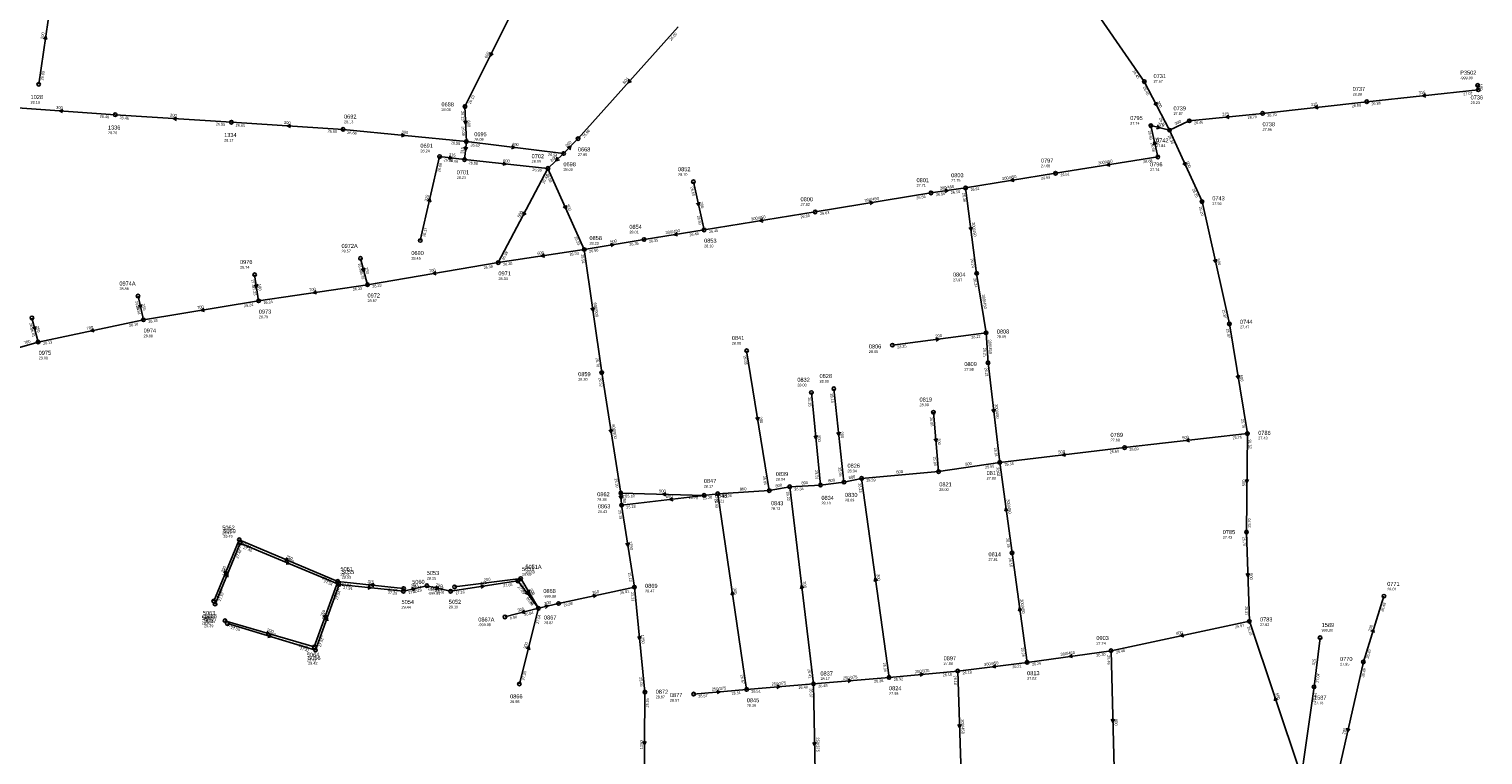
# Model space of a CAD drawing. Header units: metres. Extents: x 179992 to 198392, y 351761 to 369438.
# Tile 134 of 194: x 190426 to 191072, y 361965 to 362288. Entities that reach past the tile are written whole.
import ezdxf

# ---------------------------------------------------------------- set-up
doc = ezdxf.new("R2010")
doc.units = ezdxf.units.M

msp = doc.modelspace()

# ---------------------------------------------------------------- linework, layer by layer
at = {"layer": 'B-WE-RI-GWA-RIOOLLEIDING', "linetype": 'Continuous'}
for points in [[(190429.98, 362263.37), (190436.29, 362306.3)], [(191070.24, 362260.91), (191020.66, 362255.63)], [(191020.66, 362255.63), (190974.32, 362250.41)], [(190924.63, 362245), (190932.94, 362242.99)], [(190974.32, 362250.41), (190941.72, 362247.12)], [(190527.79, 362167.05), (190526.02, 362178.69)], [(190809.71, 362147.35), (190851.36, 362152.82)], [(190744.85, 362144.89), (190754.89, 362082.67)], [(190773.67, 362126.27), (190777.7, 362085.09)], [(190783.62, 362127.95), (190788.12, 362086.41)], [(190827.94, 362117.46), (190830.21, 362091.12)], [(190644.36, 362043.52), (190652.26, 362030.28)], [(190661.188, 362032.406), (190694.93, 362039.69)], [(191019.17, 362006.44), (191028.29, 362035.69)], [(191019.17, 362006.44), (191005.1, 361944.36)]]:
    msp.add_lwpolyline(points, dxfattribs=at)
at = {"layer": 'B-WE-RI-GWA-RIOOLLEIDING_BETON_250', "linetype": 'Continuous'}
for points in [[(190573.098, 362185.962), (190576.22, 362174.24)], [(190474.16, 362169.182), (190476.56, 362158.62)], [(190426.965, 362159.481), (190429.7, 362148.72)]]:
    msp.add_lwpolyline(points, dxfattribs=at)
at = {"layer": 'B-WE-RI-GWA-RIOOLLEIDING_BETON_300', "linetype": 'Continuous'}
for points in [[(190885.73, 362316.62), (190921.73, 362264.6)], [(190921.73, 362264.6), (190932.94, 362242.99)], [(190464, 362249.83), (190414.37, 362253.35)], [(190515.67, 362246.5), (190464, 362249.83)], [(190515.67, 362246.5), (190565.37, 362243.34)], [(190924.63, 362245), (190927.74, 362231.09)], [(190941.72, 362247.12), (190932.94, 362242.99)], [(190565.37, 362243.34), (190620.18, 362237.91)], [(190774.59, 361996.7), (190764, 362084.34)], [(190808.19, 361999.54), (190795.97, 362088.05)], [(190744.84, 361994.2), (190731.99, 362081.23)], [(190652.26, 362030.28), (190661.188, 362032.406)], [(190637.343, 362026.454), (190652.26, 362030.28)], [(190643.77, 361996.63), (190652.26, 362030.28)]]:
    msp.add_lwpolyline(points, dxfattribs=at)
at = {"layer": 'B-WE-RI-GWA-RIOOLLEIDING_BETON_375', "linetype": 'Continuous'}
for points in [[(190774.59, 361996.7), (190808.19, 361999.54)], [(190808.19, 361999.54), (190838.72, 362002.38)], [(190721.27, 361992.12), (190744.84, 361994.2)], [(190744.84, 361994.2), (190774.59, 361996.7)]]:
    msp.add_lwpolyline(points, dxfattribs=at)
at = {"layer": 'B-WE-RI-GWA-RIOOLLEIDING_BETON_400', "linetype": 'Continuous'}
msp.add_lwpolyline([(190620.18, 362237.91), (190663.45, 362232.61)], dxfattribs=at)
at = {"layer": 'B-WE-RI-GWA-RIOOLLEIDING_BETON_450', "linetype": 'Continuous'}
for points in [[(190927.74, 362231.09), (190882.26, 362223.8)], [(190882.26, 362223.8), (190842.24, 362217.29)], [(190775.34, 362206.61), (190826.85, 362215.08)], [(190826.85, 362215.08), (190842.24, 362217.29)], [(190842.24, 362217.29), (190847.16, 362179.29)], [(190775.34, 362206.61), (190725.94, 362198.6)], [(190725.94, 362198.6), (190699.21, 362194.33)], [(190847.16, 362179.29), (190851.36, 362152.82), (190852.21, 362139.51)], [(190852.21, 362139.51), (190857.43, 362095.16)], [(190862.93, 362054.92), (190857.43, 362095.16)], [(190869.61, 362006.24), (190862.93, 362054.92)], [(190869.61, 362006.24), (190838.72, 362002.38)], [(190869.61, 362006.24), (190906.93, 362011.44)], [(190838.72, 362002.38), (190840.39, 361952.03)]]:
    msp.add_lwpolyline(points, dxfattribs=at)
at = {"layer": 'B-WE-RI-GWA-RIOOLLEIDING_BETON_500', "linetype": 'Continuous'}
for points in [[(190932.94, 362242.99), (190947.41, 362211.18)], [(190656.45, 362225.94), (190634.37, 362184.05)], [(190947.41, 362211.18), (190959.58, 362156.81)], [(190699.21, 362194.33), (190672.61, 362189.89)], [(190959.58, 362156.81), (190967.61, 362108.01)], [(190967.61, 362108.01), (190912.95, 362101.77)], [(190967.61, 362108.01), (190967.18, 362064.18)], [(190912.95, 362101.77), (190857.43, 362095.16)], [(190725.93, 362080.53), (190688.91, 362081.54)], [(190967.18, 362064.18), (190968.46, 362024.51)], [(190991.24, 361956.86), (190968.46, 362024.51)]]:
    msp.add_lwpolyline(points, dxfattribs=at)
at = {"layer": 'B-WE-RI-GWA-RIOOLLEIDING_BETON_600', "linetype": 'Continuous'}
for points in [[(190641.96, 362298.31), (190619.57, 362253.47)], [(190619.57, 362253.47), (190620.18, 362237.91)], [(190619.35, 362229.9), (190656.45, 362225.94)], [(190672.61, 362189.89), (190634.37, 362184.05)]]:
    msp.add_lwpolyline(points, dxfattribs=at)
at = {"layer": 'B-WE-RI-GWA-RIOOLLEIDING_BETON_700', "linetype": 'Continuous'}
for points in [[(190634.37, 362184.05), (190576.22, 362174.24)], [(190576.22, 362174.24), (190527.79, 362167.05)], [(190527.79, 362167.05), (190476.56, 362158.62)], [(190476.56, 362158.62), (190429.7, 362148.72)], [(190429.7, 362148.72), (190420.91, 362146.11)]]:
    msp.add_lwpolyline(points, dxfattribs=at)
at = {"layer": 'B-WE-RI-GWA-RIOOLLEIDING_BETON_800', "linetype": 'Continuous'}
for points in [[(190669.88, 362239.22), (190663.45, 362232.61)], [(190663.45, 362232.61), (190656.45, 362225.94)], [(190656.45, 362225.94), (190672.61, 362189.89)]]:
    msp.add_lwpolyline(points, dxfattribs=at)
at = {"layer": 'B-WE-RI-GWA-RIOOLLEIDING_BETON_900', "linetype": 'Continuous'}
for points in [[(190672.61, 362189.89), (190680.43, 362135.11)], [(190680.43, 362135.11), (190688.91, 362081.54)]]:
    msp.add_lwpolyline(points, dxfattribs=at)
at = {"layer": 'B-WE-RI-GWA-RIOOLLEIDING_GVK_1250', "linetype": 'Continuous'}
for points in [[(190688.91, 362081.54), (190689.22, 362076.16)], [(190689.22, 362076.16), (190694.93, 362039.69)], [(190694.93, 362039.69), (190699.59, 361993)], [(190699.59, 361993), (190699.32, 361946.31)]]:
    msp.add_lwpolyline(points, dxfattribs=at)
at = {"layer": 'B-WE-RI-GWA-RIOOLLEIDING_GVK_375', "linetype": 'Continuous'}
msp.add_lwpolyline([(190774.59, 361996.7), (190775.61, 361941.75)], dxfattribs=at)
at = {"layer": 'B-WE-RI-GWA-RIOOLLEIDING_GVK_800', "linetype": 'Continuous'}
for points in [[(190714.47, 362288.9), (190669.88, 362239.22)], [(190857.43, 362095.16), (190830.21, 362091.12), (190795.97, 362088.05)], [(190764, 362084.34), (190754.89, 362082.67), (190731.99, 362081.23)], [(190795.97, 362088.05), (190788.12, 362086.41), (190777.7, 362085.09), (190764, 362084.34)], [(190731.99, 362081.23), (190689.22, 362076.16)], [(190968.46, 362024.51), (190906.93, 362011.44)], [(190906.93, 362011.44), (190908.61, 361947.56)]]:
    msp.add_lwpolyline(points, dxfattribs=at)
at = {"layer": 'B-WE-RI-GWA-RIOOLLEIDING_PVC_200', "linetype": 'Continuous'}
for points in [[(190721.18, 362220.03), (190725.94, 362198.6)], [(190614.944, 362039.816), (190644.36, 362043.52)]]:
    msp.add_lwpolyline(points, dxfattribs=at)
at = {"layer": 'B-WE-RI-GWA-RIOOLLEIDING_PVC_315', "linetype": 'Continuous'}
for points in [[(190620.18, 362237.91), (190619.35, 362229.9)], [(190599.68, 362193.89), (190608.27, 362231.24)], [(190608.27, 362231.24), (190619.35, 362229.9)]]:
    msp.add_lwpolyline(points, dxfattribs=at)
at = {"layer": 'B-WE-RI-GWA-RIOOLPUT_INSPECTIEPUT'}
for centre in [(190921.73, 362264.6), (190429.98, 362263.37), (191070.24, 362260.91), (190619.57, 362253.47), (191020.66, 362255.63), (190464, 362249.83), (190515.67, 362246.5), (190924.63, 362245), (190941.72, 362247.12), (190974.32, 362250.41), (190565.37, 362243.34), (190620.18, 362237.91), (190669.88, 362239.22), (190932.94, 362242.99), (190608.27, 362231.24), (190663.45, 362232.61), (190927.74, 362231.09), (190619.35, 362229.9), (190656.45, 362225.94), (190721.18, 362220.03), (190882.26, 362223.8), (190826.85, 362215.08), (190842.24, 362217.29), (190775.34, 362206.61), (190947.41, 362211.18), (190599.68, 362193.89), (190699.21, 362194.33), (190725.94, 362198.6), (190573.1, 362185.96), (190672.61, 362189.89), (190634.37, 362184.05), (190526.02, 362178.69), (190576.22, 362174.24), (190847.16, 362179.29), (190474.16, 362169.18), (190527.79, 362167.05), (190426.96, 362159.48), (190476.56, 362158.62), (190959.58, 362156.81), (190429.7, 362148.72), (190809.71, 362147.35), (190851.36, 362152.82), (190744.85, 362144.89), (190680.43, 362135.11), (190852.21, 362139.51), (190783.62, 362127.95), (190773.67, 362126.27), (190827.94, 362117.46), (190912.95, 362101.77), (190967.61, 362108.01), (190830.21, 362091.12), (190857.43, 362095.16), (190754.89, 362082.67), (190764, 362084.34), (190777.7, 362085.09), (190788.12, 362086.41), (190795.97, 362088.05), (190688.91, 362081.54), (190689.22, 362076.16), (190725.93, 362080.53), (190731.99, 362081.23), (190967.18, 362064.18), (190862.93, 362054.92), (190614.94, 362039.82), (190644.36, 362043.52), (190694.93, 362039.69), (190661.19, 362032.41), (191028.29, 362035.69), (190637.34, 362026.45), (190652.26, 362030.28), (190968.46, 362024.51), (190906.93, 362011.44), (190869.61, 362006.24), (191019.17, 362006.44), (190808.19, 361999.54), (190838.72, 362002.38), (190643.77, 361996.63), (190699.59, 361993), (190721.27, 361992.12), (190744.84, 361994.2), (190774.59, 361996.7)]:
    msp.add_circle(centre, 0.8, dxfattribs=at)
at = {"layer": 'B-WE-RI-GWA_STROMINGSRICHTING'}
for points in [[(190432.21, 362283.52), (190433.14, 362284.83), (190433.64, 362283.31)], [(190630.76, 362277.5), (190630.77, 362275.89), (190632.05, 362276.86)], [(190692.6, 362265.61), (190692.17, 362264.06), (190693.67, 362264.65)], [(191046.81, 362259.14), (191045.45, 362258.27), (191046.96, 362257.71)], [(190440.67, 362252.21), (190439.18, 362251.59), (190440.57, 362250.77)], [(190927.31, 362255.4), (190927.34, 362253.79), (190926.03, 362254.74)], [(190998.84, 362253.9), (190997.49, 362253.02), (190999, 362252.47)], [(190491.32, 362248.79), (190489.84, 362248.17), (190491.23, 362247.35)], [(190542, 362245.55), (190540.52, 362244.92), (190541.91, 362244.11)], [(190620.54, 362247.16), (190619.88, 362245.69), (190619.1, 362247.1)], [(190927.45, 362245.12), (190928.79, 362243.99), (190927.09, 362243.6)], [(190959.38, 362249.63), (190958.02, 362248.77), (190959.53, 362248.19)], [(190591.41, 362241.48), (190592.77, 362240.62), (190591.27, 362240.05)], [(190619.15, 362235.54), (190619.77, 362233.91), (190620.7, 362235.38)], [(190640.47, 362236.15), (190641.82, 362235.26), (190640.3, 362234.72)], [(190665.02, 362235.34), (190666.67, 362235.91), (190666.14, 362234.25)], [(190927.2, 362236.8), (190926.18, 362238.05), (190925.8, 362236.48)], [(190612.47, 362231.46), (190613.81, 362230.57), (190612.29, 362230.03)], [(190636.54, 362228.79), (190637.9, 362227.92), (190636.39, 362227.36)], [(190660.54, 362230.92), (190659.95, 362229.28), (190661.62, 362229.79)], [(190906.31, 362228.38), (190905, 362227.45), (190906.54, 362226.96)], [(190940.23, 362228.69), (190940.17, 362227.08), (190938.92, 362228.1)], [(190863.56, 362221.49), (190862.25, 362220.54), (190863.79, 362220.07)], [(190602.95, 362211.32), (190603.97, 362212.57), (190604.35, 362211)], [(190833.02, 362216.69), (190834.54, 362216.18), (190833.22, 362215.27)], [(190645.44, 362206.6), (190645.41, 362204.99), (190646.72, 362205.93)], [(190664.6, 362209.52), (190664.53, 362207.92), (190663.28, 362208.93)], [(190723.95, 362210.88), (190723.56, 362209.32), (190722.54, 362210.56)], [(190799.56, 362211.32), (190801.1, 362210.84), (190799.79, 362209.9)], [(190751.95, 362203.55), (190750.64, 362202.6), (190752.18, 362202.12)], [(190845.23, 362199.81), (190844.7, 362198.29), (190843.8, 362199.63)], [(190713.88, 362197.4), (190712.58, 362196.46), (190714.11, 362195.98)], [(190654.8, 362187.9), (190653.49, 362186.97), (190655.02, 362186.48)], [(190684.37, 362192.58), (190685.91, 362192.11), (190684.61, 362191.16)], [(190574.98, 362181.68), (190574.66, 362180.1), (190573.59, 362181.31)], [(190953.88, 362185.56), (190953.49, 362183.99), (190952.48, 362185.24)], [(190527.4, 362174.4), (190526.9, 362172.87), (190525.98, 362174.19)], [(190606.6, 362180.09), (190605.29, 362179.15), (190606.83, 362178.67)], [(190553.32, 362171.57), (190552.01, 362170.65), (190553.54, 362170.14)], [(190475.74, 362165.46), (190475.36, 362163.9), (190474.34, 362165.15)], [(190503.48, 362163.78), (190502.17, 362162.83), (190503.71, 362162.36)], [(190677.03, 362164.03), (190676.52, 362162.5), (190675.6, 362163.82)], [(190428.68, 362155.67), (190428.33, 362154.1), (190427.28, 362155.32)], [(190454.39, 362154.67), (190453.13, 362153.67), (190454.69, 362153.26)], [(190829.01, 362150.61), (190830.53, 362150.08), (190829.2, 362149.18)], [(190964.07, 362133.95), (190963.59, 362132.41), (190962.65, 362133.71)], [(190855.37, 362118.85), (190854.82, 362117.33), (190853.94, 362118.68)], [(190685.16, 362109.86), (190684.67, 362108.32), (190683.73, 362109.63)], [(190750.35, 362115.32), (190749.87, 362113.78), (190748.93, 362115.09)], [(190776.26, 362107.18), (190775.68, 362105.68), (190774.83, 362107.04)], [(190786.43, 362108.69), (190785.87, 362107.18), (190785, 362108.53)], [(190829.67, 362105.79), (190829.08, 362104.29), (190828.23, 362105.66)], [(190941.63, 362105.77), (190940.28, 362104.89), (190941.79, 362104.34)], [(190886.53, 362099.35), (190885.19, 362098.46), (190886.71, 362097.92)], [(190966.69, 362087.54), (190967.39, 362086.09), (190968.13, 362087.53)], [(190689.75, 362080.45), (190689.07, 362078.85), (190688.2, 362080.36)], [(190708.88, 362081.72), (190707.42, 362081.04), (190708.84, 362080.28)], [(190711.95, 362079.58), (190710.6, 362078.69), (190712.12, 362078.15)], [(190861.09, 362073.71), (190860.18, 362075.04), (190859.66, 362073.52)], [(190692.56, 362059.46), (190692.08, 362057.92), (190691.14, 362059.24)], [(190968.49, 362045.81), (190967.82, 362044.34), (190967.05, 362045.76)], [(190648.19, 362038.51), (190648.31, 362036.9), (190646.95, 362037.77)], [(190770.18, 362039.18), (190769.29, 362040.52), (190768.75, 362039)], [(190802.99, 362042.47), (190802.08, 362043.79), (190801.56, 362042.27)], [(190655.03, 362031.74), (190656.72, 362031.34), (190655.39, 362030.22)], [(190676.5, 362036.45), (190678.06, 362036.05), (190676.8, 362035.04)], [(190739.34, 362036.4), (190738.41, 362037.71), (190737.91, 362036.19)], [(190646.02, 362029.42), (190644.8, 362028.37), (190646.38, 362028.03)], [(190867.18, 362029.25), (190866.27, 362030.58), (190865.75, 362029.06)], [(190938.95, 362018.98), (190937.7, 362017.97), (190939.25, 362017.57)], [(191022.61, 362019.9), (191023.73, 362021.07), (191023.99, 362019.48)], [(190646.96, 362012.23), (190648.02, 362013.46), (190648.36, 362011.88)], [(190697.83, 362017.85), (190697.26, 362016.34), (190696.4, 362017.71)], [(190889.6, 362009.75), (190888.27, 362008.84), (190889.8, 362008.33)], [(190821.95, 362001.54), (190823.46, 362000.96), (190822.09, 362000.11)], [(190855.5, 362005.2), (190854.16, 362004.31), (190855.68, 362003.77)], [(190731.56, 361993.75), (190733.05, 361993.16), (190731.68, 361992.32)], [(190758.22, 361996.05), (190759.71, 361995.45), (190758.34, 361994.61)], [(190789.89, 361998.72), (190791.39, 361998.12), (190790.02, 361997.28)], [(190980.99, 361989.55), (190979.85, 361990.68), (190979.63, 361989.09)], [(190908.45, 361980.96), (190907.77, 361979.5), (190907.01, 361980.92)], [(190840.23, 361978.67), (190839.55, 361977.21), (190838.79, 361978.62)], [(191011.75, 361976.96), (191012.14, 361975.4), (191013.16, 361976.65)], [(190698.74, 361971.1), (190699.46, 361969.66), (190700.18, 361971.09)], [(190775.79, 361970.68), (190775.1, 361969.22), (190774.35, 361970.65)]]:
    msp.add_lwpolyline(points, dxfattribs=at)
at = {"layer": 'B-WE-RI-HWA-RIOOLLEIDING', "linetype": 'Continuous'}
msp.add_lwpolyline([(190592.3, 362039.09), (190592.19, 362037.84)], dxfattribs=at)
at = {"layer": 'B-WE-RI-HWA-RIOOLLEIDING_PVC_315', "linetype": 'Continuous'}
for points in [[(190997.23, 361995.36), (190999.92, 362017.22)], [(190987.63, 361927.72), (190997.23, 361995.36)]]:
    msp.add_lwpolyline(points, dxfattribs=at)
at = {"layer": 'B-WE-RI-HWA-RIOOLPUT_INSPECTIEPUT'}
for centre in [(190592.3, 362039.09), (190999.92, 362017.22), (190997.23, 361995.36)]:
    msp.add_circle(centre, 0.8, dxfattribs=at)
at = {"layer": 'B-WE-RI-SWA-RIOOLLEIDING', "linetype": 'Continuous'}
for points in [[(190519.19, 362060.81), (190507.8, 362033.53)], [(190562.95, 362042.26), (190519.19, 362060.81)], [(190552.54, 362013.11), (190562.95, 362042.26)], [(190592.3, 362039.09), (190562.95, 362042.26)], [(190512.82, 362024.76), (190552.54, 362013.11)]]:
    msp.add_lwpolyline(points, dxfattribs=at)
at = {"layer": 'B-WE-RI-SWA-RIOOLPUT_INSPECTIEPUT'}
for centre in [(190519.19, 362060.81), (190562.95, 362042.26), (190507.8, 362033.53), (190512.82, 362024.76), (190552.54, 362013.11)]:
    msp.add_circle(centre, 0.8, dxfattribs=at)
at = {"layer": 'B-WE-RI-SWA_STROMINGSRICHTING'}
for points in [[(190540.03, 362052.76), (190541.07, 362051.54), (190539.46, 362051.43)], [(190512.28, 362046.12), (190513.49, 362047.17), (190513.6, 362045.56)], [(190579.13, 362041.24), (190577.62, 362040.68), (190578.98, 362039.8)], [(190556.58, 362026.57), (190557.74, 362027.68), (190557.94, 362026.09)], [(190531.5, 362020.03), (190532.68, 362018.93), (190531.1, 362018.65)]]:
    msp.add_lwpolyline(points, dxfattribs=at)
at = {"layer": 'B-WE-RI-VWA-PERCEELAANSLUITLEIDING_PVC_160', "linetype": 'Continuous'}
msp.add_lwpolyline([(191070.022, 362262.904), (191070.24, 362260.91)], dxfattribs=at)
at = {"layer": 'B-WE-RI-VWA-RIOOLLEIDING', "linetype": 'Continuous'}
for points in [[(190508.42, 362032.18), (190519.65, 362059.27)], [(190519.65, 362059.27), (190563.55, 362040.9)], [(190563.55, 362040.9), (190553.08, 362011.66)], [(190592.19, 362037.84), (190563.55, 362040.9)], [(190602.6, 362040.3), (190592.19, 362037.84)], [(190613.18, 362037.89), (190602.6, 362040.3)], [(190643.1, 362042.45), (190613.18, 362037.89)], [(190652.26, 362030.28), (190643.1, 362042.45)]]:
    msp.add_lwpolyline(points, dxfattribs=at)
at = {"layer": 'B-WE-RI-VWA-RIOOLLEIDING_PVC_160', "linetype": 'Continuous'}
msp.add_lwpolyline([(190553.08, 362011.66), (190513.9, 362023.51)], dxfattribs=at)
at = {"layer": 'B-WE-RI-VWA-RIOOLPUT_INSPECTIEPUT'}
for centre in [(191070.02, 362262.9), (190519.65, 362059.27), (190563.55, 362040.9), (190592.19, 362037.84), (190602.6, 362040.3), (190613.18, 362037.89), (190643.1, 362042.45), (190508.42, 362032.18), (190513.9, 362023.51), (190553.08, 362011.66)]:
    msp.add_circle(centre, 0.8, dxfattribs=at)
at = {"layer": 'B-WE-RI-VWA_STROMINGSRICHTING'}
for points in [[(191070.74, 362263.54), (191070.13, 362261.91), (191069.19, 362263.37)], [(190540.55, 362051.31), (190541.6, 362050.09), (190539.99, 362049.98)], [(190512.82, 362044.67), (190514.04, 362045.72), (190514.15, 362044.12)], [(190576.51, 362040.24), (190577.87, 362039.37), (190576.36, 362038.81)], [(190595.83, 362039.44), (190597.4, 362039.07), (190596.16, 362038.04)], [(190606.65, 362040.12), (190607.89, 362039.09), (190606.33, 362038.71)], [(190626.61, 362040.66), (190628.14, 362040.17), (190626.82, 362039.24)], [(190647.39, 362037.95), (190647.68, 362036.36), (190646.24, 362037.08)], [(190557.15, 362025.17), (190558.32, 362026.28), (190558.51, 362024.68)], [(190532.32, 362018.69), (190533.49, 362017.58), (190531.9, 362017.31)]]:
    msp.add_lwpolyline(points, dxfattribs=at)

# ---------------------------------------------------------------- texts
at = {"layer": 'B-WE-RI-GWA_AFM'}
for s, rotation, p in [('200', 81.64, (190432.13, 362283.43)), ('600', 63.47, (190629.36, 362274.82)), ('800', 48.09, (190690.54, 362263.43)), ('315', 6.08, (191043.82, 362258.9)), ('300', -4.06, (190437.68, 362252.5)), ('300', -62.58, (190927.3, 362255.52)), ('315', 6.43, (190995.85, 362253.62)), ('300', -3.69, (190488.32, 362249.03)), ('300', -3.64, (190539, 362245.78)), ('600', -87.75, (190620.59, 362247.28)), ('315', -13.6, (190927.45, 362245.13)), ('300', 25.19, (190935.59, 362245.11)), ('315', 5.76, (190956.39, 362249.37)), ('300', -5.66, (190591.31, 362241.56)), ('300', -77.4, (190926.6, 362239.73)), ('315', -6.9, (190612.36, 362231.52)), ('315', 84.08, (190618.83, 362232.42)), ('400', -6.98, (190640.36, 362236.21)), ('800', 45.79, (190665.02, 362235.33)), ('600', -6.09, (190636.44, 362228.84)), ('800', 43.62, (190658.29, 362228.78)), ('300/450', 9.11, (190901.28, 362227.65)), ('500', -65.54, (190940.24, 362228.82)), ('300/450', 9.24, (190858.53, 362220.71)), ('315', 77.05, (190602.86, 362211.21)), ('300/450', 9.34, (190797.37, 362211.02)), ('300/450', 8.17, (190830.83, 362216.43)), ('500', 62.21, (190643.98, 362203.99)), ('800', -65.85, (190664.6, 362209.66)), ('200', -77.48, (190723.98, 362211.01)), ('300/450', 9.21, (190746.92, 362202.77)), ('300/450', -82.62, (190845.01, 362202.01)), ('500', 9.48, (190684.25, 362192.64)), ('300/450', 9.08, (190708.86, 362196.68)), ('600', 8.68, (190651.82, 362187.49)), ('250', -75.09, (190575, 362181.79)), ('700', 9.58, (190603.64, 362179.68)), ('500', -77.38, (190953.92, 362185.7)), ('160', -81.35, (190527.44, 362174.52)), ('700', 8.44, (190550.34, 362171.21)), ('300/450', -80.98, (190849.46, 362169.78)), ('250', -77.2, (190475.78, 362165.61)), ('700', 9.34, (190500.5, 362163.36)), ('600/900', -81.88, (190676.77, 362166.2)), ('250', -75.74, (190428.69, 362155.79)), ('700', 11.93, (190451.43, 362154.11)), ('700', 16.54, (190423.59, 362147.72)), ('200', 7.48, (190828.88, 362150.65)), ('300/450', -86.35, (190852.33, 362149.83)), ('500', -80.66, (190964.11, 362134.06)), ('200', -80.83, (190750.4, 362115.44)), ('300/450', -83.29, (190855.17, 362121.06)), ('600/900', -81, (190684.88, 362112.03)), ('200', -84.41, (190776.31, 362107.33)), ('200', -83.82, (190786.48, 362108.83)), ('200', -85.07, (190829.71, 362105.91)), ('500', 6.51, (190938.65, 362105.46)), ('500', 6.79, (190883.55, 362099.06)), ('800', 5.12, (190811.48, 362090.25)), ('800', 8.44, (190842.15, 362093.68)), ('800', 3.6, (190741.83, 362082.62)), ('800', 10.39, (190757.77, 362083.99)), ('800', 3.13, (190769.24, 362085.4)), ('800', 7.22, (190781.26, 362086.34)), ('800', 11.8, (190790.36, 362087.67)), ('500', 89.44, (190966.6, 362084.54)), ('1250', -86.7, (190689.72, 362080.95)), ('500', -1.56, (190705.88, 362081.84)), ('800', 6.76, (190708.97, 362079.27)), ('300/450', -82.22, (190860.46, 362078.73)), ('1250', -81.1, (190692.52, 362060.12)), ('300', -82.14, (190802.63, 362045.42)), ('500', -88.15, (190968.55, 362045.93)), ('200', 7.18, (190628.01, 362042.24)), ('200', -59.18, (190648.19, 362038.65)), ('250', 12.18, (190676.37, 362036.48)), ('300', -81.6, (190738.96, 362039.36)), ('300', -83.11, (190769.88, 362042.19)), ('300', 13.39, (190655.02, 362031.73)), ('300/450', -82.19, (190866.54, 362034.29)), ('300', 14.39, (190643.09, 362028.76)), ('800', 11.99, (190935.99, 362018.42)), ('200', 72.68, (191022.52, 362019.79)), ('300', 75.84, (190646.88, 362012.16)), ('1250', -84.3, (190697.84, 362018.48)), ('300/450', 7.12, (190850.47, 362004.65)), ('300/450', 7.93, (190884.55, 362009.12)), ('250/375', 4.83, (190787.7, 361998.59)), ('250/375', 5.31, (190819.76, 362001.4)), ('250/375', 5.04, (190729.37, 361993.62)), ('250/375', 4.8, (190756.03, 361995.9)), ('500', -71.39, (190980.08, 361992.41)), ('300/450', -88.1, (190840.22, 361980.87)), ('800', -88.49, (190908.5, 361981.08)), ('200', 77.23, (191011.04, 361974.05)), ('1250', 89.67, (190698.66, 361967.57)), ('250/375', -88.94, (190775.81, 361972.86))]:
    msp.add_text(s, height=1.3, rotation=rotation, dxfattribs=at).set_placement(p)
at = {"layer": 'B-WE-RI-GWA_BOB'}
for s, rotation, p in [('26.09', 48.09, (190711.27, 362282.64)), ('26.65', 81.64, (190432.05, 362265.09)), ('26.45', -55.32, (190916.38, 362269.17)), ('26.13', 63.47, (190622.07, 362254.46)), ('26.45', -62.58, (190921.05, 362262)), ('27.07', 6.08, (191063.67, 362258.4)), ('26.13', -87.75, (190617.85, 362251.4)), ('26.86', 6.43, (191014.1, 362253.08)), ('26.86', 6.08, (191022.84, 362254.05)), ('26.46', -4.06, (190457.09, 362248.52)), ('26.46', -3.69, (190465.88, 362247.91)), ('26.55', -3.69, (190508.77, 362245.14)), ('26.55', -3.64, (190517.55, 362244.58)), ('26.31', -62.58, (190928.21, 362248.2)), ('26.46', 5.76, (190943.89, 362245.53)), ('26.70', 5.76, (190967.74, 362247.94)), ('26.70', 6.43, (190976.51, 362248.85)), ('26.66', -3.64, (190558.47, 362241.98)), ('26.66', -5.66, (190567.18, 362241.35)), ('26.09', -87.75, (190618.12, 362244.63)), ('25.98', 48.09, (190672.56, 362239.51)), ('26.63', -77.4, (190923.31, 362242.66)), ('26.30', -65.54, (190932.13, 362240.42)), ('26.58', -5.66, (190613.24, 362236.79)), ('26.62', -6.98, (190621.95, 362235.88)), ('26.54', -6.98, (190656.48, 362231.65)), ('26.68', -77.4, (190924.5, 362237.33)), ('26.09', 77.05, (190608.5, 362224.21)), ('26.09', -6.9, (190610.04, 362229.21)), ('26.06', -6.9, (190612.38, 362228.93)), ('26.06', -6.09, (190621.15, 362227.9)), ('25.99', -6.09, (190649.5, 362224.87)), ('26.68', 9.11, (190921.31, 362228.24)), ('26.44', 62.21, (190654.87, 362219.09)), ('25.98', -65.85, (190655.63, 362223.38)), ('26.63', 9.24, (190875.84, 362220.93)), ('26.61', 9.11, (190884.52, 362222.34)), ('26.60', -77.48, (190719.86, 362217.69)), ('26.56', 9.34, (190820.43, 362212.2)), ('26.56', 8.17, (190829.09, 362213.58)), ('26.50', 8.17, (190835.76, 362214.54)), ('26.36', -82.62, (190840.71, 362215.08)), ('26.61', 9.24, (190844.5, 362215.83)), ('26.20', -65.54, (190942.96, 362216.62)), ('26.63', 9.34, (190777.61, 362205.16)), ('26.20', -77.38, (190946.09, 362208.84)), ('26.17', 77.05, (190601.88, 362195.44)), ('26.50', -77.48, (190722.71, 362204.85)), ('26.63', 9.21, (190768.92, 362203.74)), ('25.91', -65.85, (190668.19, 362195.36)), ('26.35', 9.48, (190692.8, 362191.44)), ('26.35', 9.08, (190701.47, 362192.87)), ('26.45', 9.08, (190719.51, 362195.75)), ('26.45', 9.21, (190728.2, 362197.14)), ('26.38', 62.21, (190636.89, 362184.98)), ('26.50', 8.68, (190666.16, 362187.08)), ('25.91', -81.88, (190671.11, 362187.66)), ('26.50', 9.48, (190674.88, 362188.44)), ('26.86', -75.09, (190571.87, 362183.57)), ('26.81', -75.09, (190572.73, 362180.35)), ('26.38', 9.58, (190627.96, 362181.14)), ('26.38', 8.68, (190636.62, 362182.57)), ('26.24', -82.62, (190844.5, 362185.8)), ('27.37', -81.35, (190524.54, 362176.44)), ('26.33', 9.58, (190578.49, 362172.8)), ('26.24', -80.98, (190845.7, 362177.03)), ('27.25', -81.35, (190524.99, 362173.5)), ('26.24', 8.44, (190530.03, 362165.56)), ('26.33', 8.44, (190569.76, 362171.46)), ('26.86', -77.2, (190472.85, 362166.83)), ('26.81', -77.2, (190473.3, 362164.85)), ('26.24', 9.34, (190521.37, 362164.17)), ('25.87', -77.38, (190956.34, 362163.05)), ('26.86', -75.74, (190425.71, 362157.1)), ('26.81', -75.74, (190426.28, 362154.87)), ('26.18', 11.93, (190470.28, 362155.45)), ('26.18', 9.34, (190478.83, 362157.17)), ('25.87', -80.66, (190958.13, 362154.54)), ('26.13', 11.93, (190432.03, 362147.37)), ('26.22', 7.48, (190844.85, 362150.15)), ('25.78', -81.88, (190677.69, 362141.59)), ('26.05', -80.83, (190743.39, 362142.63)), ('26.25', 7.48, (190811.93, 362145.83)), ('26.21', -86.35, (190849.98, 362146.18)), ('26.21', -83.29, (190850.66, 362137.31)), ('25.52', -81, (190678.96, 362132.85)), ('26.15', -84.41, (190772.07, 362124.1)), ('26.15', -83.82, (190782.05, 362125.77)), ('26.00', -85.07, (190826.32, 362115.31)), ('25.76', -80.66, (190964.73, 362114.43)), ('25.76', 6.51, (190961.06, 362105.45)), ('25.76', 89.44, (190969.34, 362101.19)), ('25.90', -85.07, (190827.83, 362097.74)), ('26.01', -83.29, (190854.85, 362101.7)), ('25.69', 6.79, (190906.41, 362099.18)), ('25.69', 6.51, (190915.14, 362100.21)), ('25.91', -84.41, (190775.25, 362091.68)), ('25.95', -83.82, (190785.6, 362092.98)), ('25.55', 8.44, (190850.97, 362092.38)), ('26.01', -82.22, (190855.92, 362092.93)), ('25.55', 6.79, (190859.63, 362093.61)), ('25.30', -81, (190686.07, 362087.97)), ('25.85', -80.83, (190752.03, 362089.1)), ('25.34', 3.13, (190766.1, 362082.65)), ('26.23', -82.14, (190794.46, 362085.82)), ('25.39', 5.12, (190798.12, 362086.44)), ('25.18', -1.56, (190690.86, 362079.69)), ('25.28', -1.56, (190719.08, 362078.92)), ('25.28', 6.76, (190725.45, 362078.64)), ('26.43', -81.6, (190730.5, 362078.99)), ('25.28', 3.6, (190734.1, 362079.56)), ('26.22', -83.11, (190762.45, 362082.14)), ('25.19', -81.1, (190687.75, 362073.91)), ('25.18', 6.76, (190691.42, 362074.61)), ('25.70', 89.44, (190969, 362066.16)), ('26.19', -82.22, (190860.23, 362061.41)), ('25.70', -88.15, (190965.45, 362062.12)), ('26.19', -82.19, (190861.42, 362052.69)), ('25.13', -81.1, (190692.1, 362046.13)), ('27.66', -59.18, (190643.84, 362040.88)), ('26.81', 12.18, (190688.66, 362036.5)), ('27.38', -59.18, (190647.23, 362035.2)), ('26.88', 12.18, (190663.52, 362031.07)), ('25.13', -84.3, (190693.34, 362037.52)), ('26.48', 72.68, (191027.98, 362028.66)), ('0.00', 14.39, (190639.73, 362025.21)), ('26.94', 14.39, (190646.12, 362026.85)), ('27.04', 75.84, (190652.34, 362023.25)), ('25.57', -88.15, (190966.44, 362031.25)), ('25.57', 11.99, (190962.18, 362021.34)), ('26.18', -71.39, (190967.39, 362022.04)), ('26.26', -82.19, (190866.9, 362012.73)), ('25.46', 11.99, (190909.26, 362010.09)), ('26.36', -82.14, (190805.48, 362006.03)), ('26.26', 7.93, (190871.84, 362004.73)), ('26.30', 7.93, (190900.44, 362008.72)), ('25.46', -88.49, (190905.18, 362009.39)), ('26.49', 72.68, (191021.48, 362007.81)), ('27.28', 75.84, (190646, 361998.13)), ('25.05', -84.3, (190697.12, 361999.59)), ('26.57', -81.6, (190742.07, 362000.66)), ('26.41', -83.11, (190771.99, 362003.23)), ('26.32', 5.31, (190810.35, 361997.93)), ('26.18', 5.31, (190832.12, 361999.96)), ('26.18', -88.1, (190836.99, 362000.32)), ('26.18', 7.12, (190840.93, 362000.84)), ('26.21', 7.12, (190863.09, 362003.61)), ('26.49', 77.23, (191019.42, 361999.41)), ('26.51', 5.04, (190738.22, 361991.81)), ('26.51', 4.8, (190746.98, 361992.57)), ('26.48', 4.8, (190767.96, 361994.34)), ('26.37', -88.94, (190772.83, 361994.67)), ('26.48', 4.83, (190776.73, 361995.07)), ('26.36', 4.83, (190801.57, 361997.17)), ('25.05', 89.67, (190701.35, 361986.19)), ('26.57', 5.04, (190723.42, 361990.5))]:
    msp.add_text(s, height=1.2, rotation=rotation, dxfattribs=at).set_placement(p)
at = {"layer": 'B-WE-RI-GWA_PUTDEKSELNIVEAU'}
for s, p in [('27.67', (190925.84, 362264.13)), ('28.09', (191014.4, 362258.36)), ('28.19', (190426.35, 362254.79)), ('28.08', (190609.11, 362251.53)), ('28.23', (191066.85, 362254.58)), ('28.13', (190565.79, 362246.08)), ('27.74', (190915.48, 362245.45)), ('27.87', (190934.72, 362249.72)), ('28.20', (190460.79, 362241.2)), ('28.17', (190512.46, 362237.87)), ('28.09', (190623.69, 362238.24)), ('27.96', (190974.32, 362242.67)), ('28.24', (190599.76, 362233.13)), ('27.95', (190669.8, 362231.48)), ('27.84', (190926.97, 362235.47)), ('28.09', (190649.21, 362228.47)), ('28.00', (190663.37, 362224.87)), ('27.68', (190875.75, 362226.5)), ('27.74', (190924.29, 362224.82)), ('28.23', (190615.89, 362221.3)), ('28.10', (190714.34, 362222.67)), ('27.71', (190820.42, 362217.79)), ('27.75', (190835.81, 362220)), ('27.82', (190768.83, 362209.31)), ('27.55', (190951.98, 362209.72)), ('28.23', (190674.94, 362192.05)), ('28.01', (190692.7, 362197.03)), ('28.57', (190564.66, 362188.56)), ('28.10', (190725.94, 362190.86)), ('28.74', (190519.51, 362181.39)), ('28.45', (190595.72, 362185.37)), ('28.34', (190634.45, 362176.31)), ('27.97', (190836.64, 362175.77)), ('28.88', (190465.88, 362171.82)), ('28.57', (190576.22, 362166.5)), ('28.79', (190527.87, 362159.31)), ('27.47', (190964.29, 362154.79)), ('28.88', (190476.64, 362150.88)), ('28.00', (190738.26, 362147.58)), ('28.05', (190856.12, 362150.46)), ('29.00', (190429.95, 362140.99)), ('28.05', (190799.19, 362143.83)), ('27.98', (190841.69, 362135.99)), ('28.30', (190669.92, 362131.5)), ('28.00', (190767.41, 362129)), ('28.00', (190777.28, 362130.67)), ('28.00', (190821.76, 362120.2)), ('27.68', (190906.69, 362104.5)), ('27.43', (190972.4, 362105.4)), ('28.04', (190789.71, 362090.78)), ('28.17', (190725.81, 362083.97)), ('28.04', (190757.82, 362087.08)), ('28.00', (190830.54, 362082.49)), ('27.88', (190851.59, 362087.54)), ('28.38', (190678.38, 362078.1)), ('28.21', (190730.73, 362077.42)), ('28.10', (190778.12, 362076.47)), ('28.09', (190788.62, 362077.8)), ('28.43', (190678.69, 362072.72)), ('28.13', (190755.64, 362074.09)), ('27.43', (190956.62, 362061.24)), ('27.81', (190852.41, 362051.4)), ('28.69', (190646.46, 362045.79)), ('28.47', (190699.69, 362037.33)), ('28.01', (191029.77, 362038.22)), ('-999.99', (190602.98, 362036.29)), ('-999.99', (190654.43, 362035.06)), ('-999.99', (190625.49, 362022.35)), ('28.82', (190654.73, 362023.23)), ('27.62', (190973.19, 362022.4)), ('27.74', (190900.42, 362014.14)), ('27.88', (190832.46, 362005.11)), ('27.95', (191008.8, 362004.82)), ('28.17', (190777.68, 361998.34)), ('27.82', (190869.61, 361998.5)), ('27.98', (190808.19, 361991.8)), ('28.98', (190639.65, 361988.15)), ('28.67', (190704.39, 361990.23)), ('28.57', (190710.73, 361988.76)), ('28.38', (190744.92, 361986.46))]:
    msp.add_text(s, height=1.2, dxfattribs=at).set_placement(p)
at = {"layer": 'B-WE-RI-GWA_PUTNUMMER'}
for s, p in [('0731', (190925.84, 362266.17)), ('1028', (190426.35, 362256.83)), ('0737', (191014.4, 362260.4)), ('0736', (191066.85, 362256.62)), ('0688', (190609.11, 362253.57)), ('0739', (190934.72, 362251.76)), ('1336', (190460.79, 362243.24)), ('0692', (190565.79, 362248.12)), ('0795', (190915.48, 362247.49)), ('0738', (190974.32, 362244.71)), ('1334', (190512.46, 362239.91)), ('0695', (190623.69, 362240.28)), ('0742', (190926.97, 362237.51)), ('0691', (190599.76, 362235.17)), ('0702', (190649.21, 362230.51)), ('0668', (190669.8, 362233.52)), ('0698', (190663.37, 362226.91)), ('0852', (190714.34, 362224.71)), ('0797', (190875.75, 362228.54)), ('0796', (190924.29, 362226.86)), ('0701', (190615.89, 362223.34)), ('0801', (190820.42, 362219.83)), ('0803', (190835.81, 362222.04)), ('0800', (190768.83, 362211.35)), ('0743', (190951.98, 362211.76)), ('0854', (190692.7, 362199.07)), ('0858', (190674.94, 362194.09)), ('0853', (190725.94, 362192.9)), ('0972A', (190564.66, 362190.6)), ('0690', (190595.72, 362187.41)), ('0976', (190519.51, 362183.43)), ('0971', (190634.45, 362178.35)), ('0974A', (190465.88, 362173.86)), ('0804', (190836.64, 362177.81)), ('0972', (190576.22, 362168.54)), ('0973', (190527.87, 362161.35)), ('0974', (190476.64, 362152.92)), ('0808', (190856.12, 362152.5)), ('0744', (190964.29, 362156.83)), ('0841', (190738.26, 362149.62)), ('0975', (190429.95, 362143.03)), ('0806', (190799.19, 362145.87)), ('0859', (190669.92, 362133.54)), ('0809', (190841.69, 362138.03)), ('0832', (190767.41, 362131.04)), ('0828', (190777.28, 362132.71)), ('0819', (190821.76, 362122.24)), ('0786', (190972.4, 362107.44)), ('0789', (190906.69, 362106.54)), ('0839', (190757.82, 362089.12)), ('0826', (190789.71, 362092.82)), ('0817', (190851.59, 362089.58)), ('0847', (190725.81, 362086.01)), ('0821', (190830.54, 362084.53)), ('0862', (190678.38, 362080.14)), ('0848', (190730.73, 362079.46)), ('0843', (190755.64, 362076.13)), ('0834', (190778.12, 362078.51)), ('0830', (190788.62, 362079.84)), ('0863', (190678.69, 362074.76)), ('0785', (190956.62, 362063.28)), ('0814', (190852.41, 362053.44)), ('5051A', (190646.46, 362047.83)), ('5051B', (190602.98, 362038.33)), ('0868', (190654.43, 362037.1)), ('0869', (190699.69, 362039.37)), ('0771', (191029.77, 362040.26)), ('0867A', (190625.49, 362024.39)), ('0867', (190654.73, 362025.27)), ('0783', (190973.19, 362024.44)), ('0903', (190900.42, 362016.18)), ('0897', (190832.46, 362007.15)), ('0770', (191008.8, 362006.86)), ('0837', (190777.68, 362000.38)), ('0813', (190869.61, 362000.54)), ('0872', (190704.39, 361992.27)), ('0877', (190710.73, 361990.8)), ('0824', (190808.19, 361993.84)), ('0866', (190639.65, 361990.19)), ('0845', (190744.92, 361988.5))]:
    msp.add_text(s, height=1.8, dxfattribs=at).set_placement(p)
at = {"layer": 'B-WE-RI-HWA_AFM'}
msp.add_text('315', height=1.3, rotation=82.98, dxfattribs=at).set_placement((190997.62, 362004.81))
at = {"layer": 'B-WE-RI-HWA_BOB'}
for rotation, p in [(82.98, (190999.26, 361997.13)), (81.92, (190998.06, 361988.37))]:
    msp.add_text('27.04', height=1.2, rotation=rotation, dxfattribs=at).set_placement(p)
at = {"layer": 'B-WE-RI-HWA_PUTDEKSELNIVEAU'}
for s, p in [('29.44', (190596.08, 362039.11)), ('999.00', (191000.59, 362019.93)), ('27.78', (190997.23, 361987.62))]:
    msp.add_text(s, height=1.2, dxfattribs=at).set_placement(p)
at = {"layer": 'B-WE-RI-HWA_PUTNUMMER'}
for s, p in [('5060', (190596.08, 362041.15)), ('1589', (191000.59, 362021.97)), ('1587', (190997.23, 361989.66))]:
    msp.add_text(s, height=1.8, dxfattribs=at).set_placement(p)
at = {"layer": 'B-WE-RI-SWA_AFM'}
for s, rotation, p in [('250', -22.97, (190539.93, 362052.84)), ('200', 67.34, (190512.19, 362046.02)), ('315', -6.16, (190576.16, 362041.62)), ('250', 70.35, (190556.48, 362026.48)), ('200', -16.35, (190531.41, 362020.12))]:
    msp.add_text(s, height=1.3, rotation=rotation, dxfattribs=at).set_placement(p)
at = {"layer": 'B-WE-RI-SWA_BOB'}
for s, rotation, p in [('27.23', 67.34, (190518.23, 362053.84)), ('27.23', -22.97, (190520.33, 362058.37)), ('27.28', 67.34, (190510.23, 362034.68)), ('27.02', -22.97, (190555.99, 362043.26)), ('27.02', 70.35, (190562.36, 362035.25)), ('27.02', -6.16, (190564.75, 362040.26)), ('27.07', -6.16, (190585.35, 362038.03)), ('27.17', -16.35, (190514.23, 362022.47)), ('27.15', 70.35, (190554.91, 362014.39)), ('27.15', -16.35, (190545.51, 362013.3))]:
    msp.add_text(s, height=1.2, rotation=rotation, dxfattribs=at).set_placement(p)
at = {"layer": 'B-WE-RI-SWA_PUTDEKSELNIVEAU'}
for s, p in [('29.47', (190511.63, 362063.22)), ('29.51', (190564.19, 362044.86)), ('29.44', (190503.04, 362025.27)), ('29.42', (190502.45, 362023.14)), ('29.43', (190549.27, 362006.66))]:
    msp.add_text(s, height=1.2, dxfattribs=at).set_placement(p)
at = {"layer": 'B-WE-RI-SWA_PUTNUMMER'}
for s, p in [('5062', (190511.63, 362065.26)), ('5061', (190564.19, 362046.9)), ('5065', (190502.45, 362025.18)), ('5063', (190503.04, 362027.31)), ('5064', (190549.27, 362008.7))]:
    msp.add_text(s, height=1.8, dxfattribs=at).set_placement(p)
at = {"layer": 'B-WE-RI-VWA_AFM'}
for s, rotation, p in [('160', -83.76, (191070.73, 362263.55)), ('200', -22.71, (190540.46, 362051.41)), ('160', 67.48, (190512.72, 362044.58)), ('250', -6.1, (190576.41, 362040.31)), ('250', 13.3, (190595.7, 362039.48)), ('250', -12.83, (190606.55, 362040.2)), ('315', 8.67, (190626.48, 362040.68)), ('315', -53.03, (190647.37, 362038.09)), ('200', 70.3, (190557.05, 362025.08)), ('160', -16.83, (190532.21, 362018.78))]:
    msp.add_text(s, height=1.3, rotation=rotation, dxfattribs=at).set_placement(p)
at = {"layer": 'B-WE-RI-VWA_BOB'}
for s, rotation, p in [('27.46', -22.71, (190520.8, 362056.84)), ('27.46', 67.48, (190518.71, 362052.3)), ('27.34', -22.71, (190556.58, 362041.86)), ('27.34', 70.3, (190562.95, 362033.89)), ('27.34', -6.1, (190565.35, 362038.9)), ('27.25', -6.1, (190585.24, 362036.77)), ('27.25', 13.3, (190594.55, 362036.55)), ('27.18', 13.3, (190596.4, 362036.98)), ('27.18', -12.83, (190604.15, 362038.1)), ('27.16', -12.83, (190606.15, 362037.65)), ('27.16', 8.67, (190615.43, 362036.41)), ('27.05', 8.67, (190636.65, 362039.65)), ('27.09', -53.03, (190642.86, 362039.77)), ('27.52', 67.48, (190510.85, 362033.34)), ('26.99', -53.03, (190646.73, 362034.63)), ('27.50', -16.83, (190515.29, 362021.21)), ('27.41', -16.83, (190546.05, 362011.91)), ('27.41', 70.3, (190555.45, 362012.94))]:
    msp.add_text(s, height=1.2, rotation=rotation, dxfattribs=at).set_placement(p)
at = {"layer": 'B-WE-RI-VWA_PUTDEKSELNIVEAU'}
for s, p in [('-999.99', (191062.24, 362265.63)), ('29.49', (190512.09, 362061.68)), ('29.53', (190564.79, 362043.5)), ('28.69', (190644.98, 362044.83)), ('29.25', (190602.6, 362043.06)), ('29.10', (190612.35, 362030.22)), ('29.46', (190503.66, 362023.92)), ('29.44', (190591.36, 362030.17)), ('29.39', (190503.53, 362021.89)), ('29.42', (190549.81, 362005.21))]:
    msp.add_text(s, height=1.2, dxfattribs=at).set_placement(p)
at = {"layer": 'B-WE-RI-VWA_PUTNUMMER'}
for s, p in [('P3502', (191062.24, 362267.67)), ('5059', (190512.09, 362063.72)), ('5055', (190564.79, 362045.54)), ('5053', (190602.6, 362045.1)), ('5051', (190644.98, 362046.87)), ('5054', (190591.36, 362032.21)), ('5052', (190612.35, 362032.26)), ('5057', (190503.53, 362023.93)), ('5058', (190503.66, 362025.96)), ('5056', (190549.81, 362007.25))]:
    msp.add_text(s, height=1.8, dxfattribs=at).set_placement(p)

doc.saveas('drawing.dxf')
